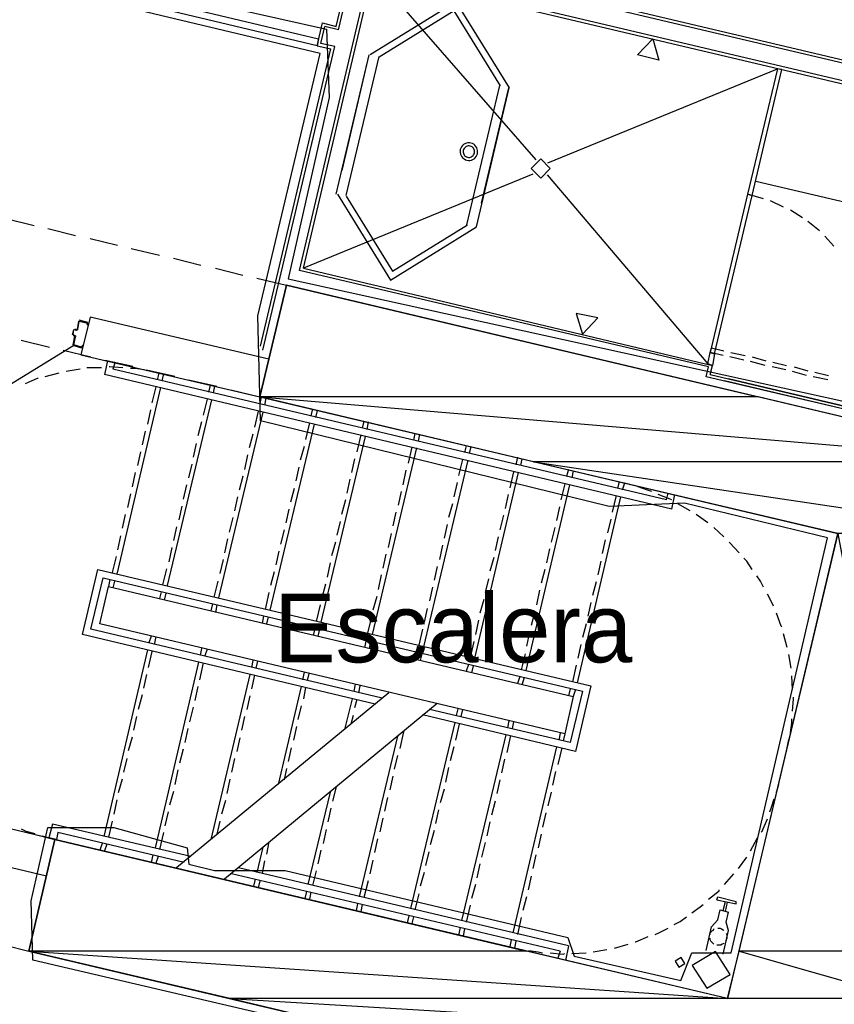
# Model space of a CAD drawing. Header units: feet. Extents: x -79 to 198, y -22 to 181.
# Tile 108 of 256: x 81 to 95, y 47 to 64. Entities that reach past the tile are written whole.
import ezdxf
from ezdxf.enums import TextEntityAlignment as Align

# ---------------------------------------------------------------- set-up
doc = ezdxf.new("R2010")
doc.units = ezdxf.units.FT
for name, color, linetype in [('A-AREA-COMUN', 252, 'CONTINUOUS'), ('A-AREA-UNIDAD', 30, 'CONTINUOUS'), ('A-LINEA', 7, 'CONTINUOUS'), ('A-LINEA-FINA', 9, 'CONTINUOUS'), ('A-MURO-CONCRETO', 8, 'CONTINUOUS'), ('A-NOMBRE-ESPACIO', 2, 'CONTINUOUS')]:
    doc.layers.add(name, color=color, linetype=linetype)

msp = doc.modelspace()

# ---------------------------------------------------------------- linework, layer by layer
at = {"layer": 'A-AREA-COMUN'}
msp.add_lwpolyline([(90.048, 45.76), (81.472, 47.7689), (81.44, 48.8), (81.728, 50.08), (82.88, 50.08), (84.16, 49.7244), (84.192, 49.44), (84.64, 49.3333), (85.872, 49.3333), (90.8, 48.16), (90.912, 47.84), (92.768, 47.4133), (92.96, 47.8933), (93.648, 47.8933), (95.328, 55.1289), (92.832, 55.7333), (91.52, 55.68), (85.44, 57.1733), (85.392, 59.0044), (86.48, 63.5733), (75.968, 66.08)], dxfattribs=at)
at = {"layer": 'A-AREA-UNIDAD'}
msp.add_lwpolyline([(76.608, 66.24), (86.592, 64), (86.64, 62.8089), (85.92, 59.6444), (99.008, 56.7644), (98.96, 55.4133), (98.08, 51.5733), (97.792, 51.4844), (97.728, 51.1289), (99.648, 50.6133), (99.648, 49.5644), (98.368, 43.8756), (105.232, 42.2756), (105.712, 44.2489), (106.912, 44.2844), (118.752, 41.44)], dxfattribs=at)
at = {"layer": 'A-LINEA'}
for p, q in [((86.8, 63.9911), (87.64, 67.4978)), ((86.12, 59.7911), (87.36, 65.0444)), ((86.1867, 59.8311), (87.4, 64.9778)), ((104.3333, 61.0311), (87.36, 65.0444)), ((87.4, 64.9778), (90.24, 61.7244)), ((104.2667, 60.9911), (87.4, 64.9778)), ((110.2, 59.9511), (89.0533, 64.9511)), ((110.2667, 59.9911), (89.12, 64.9911)), ((86.4267, 63.7111), (86.52, 64.1111)), ((86.4933, 63.7511), (86.56, 64.0444)), ((86.8, 63.9911), (86.56, 64.0444)), ((85.48, 58.4044), (86.7333, 63.6978)), ((86.4267, 63.7111), (86.6667, 63.6578)), ((86.7333, 63.6978), (86.4933, 63.7511)), ((85.44, 58.4711), (86.6667, 63.6578)), ((86.76, 61.1244), (87.3333, 63.5511)), ((86.8667, 61.5378), (87.3333, 63.5511)), ((86.9333, 61.0978), (87.5067, 63.5244)), ((90.4533, 61.6711), (94.4533, 63.3111)), ((89.04, 60.5911), (89.6133, 63.0178)), ((88.9819, 61.9875), (88.9619, 61.9698)), ((89.0046, 62.0015), (88.9819, 61.9875)), ((89.0295, 62.0114), (89.0046, 62.0015)), ((89.0557, 62.0168), (89.0295, 62.0114)), ((89.0824, 62.0175), (89.0557, 62.0168)), ((89.1088, 62.0136), (89.0824, 62.0175)), ((89.1342, 62.0052), (89.1088, 62.0136)), ((89.1577, 61.9925), (89.1342, 62.0052)), ((89.1786, 61.9759), (89.1577, 61.9925)), ((89.1964, 61.9559), (89.1786, 61.9759)), ((88.9242, 61.8999), (88.9203, 61.8735)), ((88.9203, 61.8735), (88.921, 61.8468)), ((88.921, 61.8468), (88.9264, 61.8206)), ((88.9326, 61.9253), (88.9242, 61.8999)), ((88.9264, 61.8206), (88.9363, 61.7957)), ((88.9453, 61.9488), (88.9326, 61.9253)), ((88.9619, 61.9698), (88.9453, 61.9488)), ((88.976, 61.8876), (88.9735, 61.8703)), ((88.9735, 61.8703), (88.974, 61.8529)), ((88.974, 61.8529), (88.9775, 61.8358)), ((88.9815, 61.9041), (88.976, 61.8876)), ((88.9775, 61.8358), (88.9839, 61.8196)), ((88.9898, 61.9195), (88.9815, 61.9041)), ((88.9839, 61.8196), (88.9931, 61.8048)), ((89.0007, 61.9331), (88.9898, 61.9195)), ((88.9931, 61.8048), (89.0047, 61.7918)), ((89.0137, 61.9447), (89.0007, 61.9331)), ((89.0285, 61.9538), (89.0137, 61.9447)), ((89.0447, 61.9603), (89.0285, 61.9538)), ((89.0618, 61.9638), (89.0447, 61.9603)), ((89.0792, 61.9643), (89.0618, 61.9638)), ((89.0965, 61.9617), (89.0792, 61.9643)), ((89.113, 61.9562), (89.0965, 61.9617)), ((89.1284, 61.9479), (89.113, 61.9562)), ((89.142, 61.9371), (89.1284, 61.9479)), ((89.1536, 61.9241), (89.142, 61.9371)), ((89.146, 61.7958), (89.1568, 61.8094)), ((89.1627, 61.9093), (89.1536, 61.9241)), ((89.1568, 61.8094), (89.1651, 61.8248)), ((89.1692, 61.893), (89.1627, 61.9093)), ((89.1651, 61.8248), (89.1706, 61.8413)), ((89.1727, 61.876), (89.1692, 61.893)), ((89.1706, 61.8413), (89.1732, 61.8585)), ((89.1732, 61.8585), (89.1727, 61.876)), ((89.2104, 61.9331), (89.1964, 61.9559)), ((89.2014, 61.7801), (89.2141, 61.8036)), ((89.2203, 61.9083), (89.2104, 61.9331)), ((89.2141, 61.8036), (89.2225, 61.829)), ((89.2256, 61.8821), (89.2203, 61.9083)), ((89.2225, 61.829), (89.2264, 61.8554)), ((89.2264, 61.8554), (89.2256, 61.8821)), ((88.9363, 61.7957), (88.9503, 61.773)), ((88.9503, 61.773), (88.968, 61.753)), ((88.968, 61.753), (88.989, 61.7364)), ((88.989, 61.7364), (89.0125, 61.7237)), ((89.0047, 61.7918), (89.0183, 61.7809)), ((89.0125, 61.7237), (89.0378, 61.7153)), ((89.0183, 61.7809), (89.0336, 61.7727)), ((89.0336, 61.7727), (89.0502, 61.7672)), ((89.0378, 61.7153), (89.0643, 61.7114)), ((89.0502, 61.7672), (89.0674, 61.7646)), ((89.0643, 61.7114), (89.091, 61.7121)), ((89.0674, 61.7646), (89.0849, 61.7651)), ((89.0849, 61.7651), (89.1019, 61.7686)), ((89.091, 61.7121), (89.1172, 61.7175)), ((89.1019, 61.7686), (89.1181, 61.775)), ((89.1172, 61.7175), (89.142, 61.7274)), ((89.1181, 61.775), (89.133, 61.7842)), ((89.133, 61.7842), (89.146, 61.7958)), ((89.142, 61.7274), (89.1648, 61.7414)), ((89.1648, 61.7414), (89.1848, 61.7591)), ((89.1848, 61.7591), (89.2014, 61.7801)), ((90.1867, 61.4711), (86.1867, 59.8311)), ((90.44, 61.4578), (93.24, 58.1644)), ((94.08, 61.3511), (103.8133, 59.0444)), ((94.2133, 61.0444), (93.9333, 61.1244)), ((93.9867, 61.1511), (93.9867, 61.1511)), ((93.9867, 61.1511), (93.9867, 61.1511)), ((94.56, 60.8978), (94.3333, 61.0044)), ((94.8933, 60.7111), (94.68, 60.8444)), ((81, 60.6978), (81.4933, 60.5778)), ((95.1867, 60.4844), (94.9867, 60.6444)), ((81.7333, 60.5244), (82.2133, 60.4044)), ((82.4667, 60.3511), (82.9467, 60.2311)), ((95.44, 60.2178), (95.28, 60.3911)), ((83.1867, 60.1778), (83.68, 60.0578)), ((83.92, 60.0044), (84.4, 59.8844)), ((84.6533, 59.8311), (85.1333, 59.7111)), ((93.2533, 58.1111), (86.12, 59.7911)), ((86.1867, 59.8311), (93.32, 58.1378)), ((85.3733, 59.6578), (85.8933, 59.5378)), ((82.2667, 58.9111), (82.24, 58.7644)), ((82.4267, 58.8844), (82.28, 58.9244)), ((82.28, 58.9111), (82.28, 58.9111)), ((82.2267, 58.7644), (82.2, 58.7644)), ((82.2267, 58.7778), (82.2267, 58.7778)), ((82.2287, 58.7516), (82.2528, 58.7665)), ((82.4267, 58.8711), (82.4267, 58.8711)), ((81.2667, 58.5778), (81.76, 58.4578)), ((82.1733, 58.6711), (82.1733, 58.6711)), ((82.1733, 58.6578), (82.2, 58.6578)), ((82.2261, 58.6332), (82.2113, 58.6572)), ((78.5709, 56.2715), (82.1859, 58.4922)), ((82, 58.4044), (82.48, 58.2844)), ((82.1867, 58.4978), (82.1867, 58.4978)), ((82.1867, 58.4844), (82.32, 58.4444)), ((82.32, 58.4578), (82.32, 58.4578)), ((93.3333, 58.3911), (93.3333, 58.3911)), ((82.7733, 58.2178), (82.72, 57.9778)), ((82.7333, 58.2311), (83.2133, 58.1244)), ((93.32, 58.3111), (93.32, 58.3111)), ((93.32, 58.3111), (93.32, 58.3111)), ((93.8667, 58.2311), (93.6267, 58.2844)), ((93.64, 58.3644), (93.8933, 58.3111)), ((94.24, 58.1378), (93.9867, 58.2044)), ((94.0133, 58.2844), (94.2533, 58.2178)), ((82.2933, 58.0711), (82.0533, 58.0311)), ((82.6667, 58.0978), (82.4133, 58.0978)), ((82.9067, 58.1911), (82.8667, 58.0711)), ((92.52, 55.7911), (82.8667, 58.0711)), ((83.4533, 58.0578), (83.9467, 57.9511)), ((83.6667, 58.0044), (83.5333, 58.0311)), ((93.2133, 57.9378), (93.2533, 58.1111)), ((93.28, 57.9778), (93.32, 58.1378)), ((94.6, 58.0578), (94.36, 58.1111)), ((94.3733, 58.1911), (94.6133, 58.1378)), ((94.96, 57.9644), (94.72, 58.0311)), ((94.7467, 58.1111), (94.9867, 58.0444)), ((81.92, 58.0044), (81.68, 57.9378)), ((92.6133, 55.6311), (82.72, 57.9778)), ((83.6667, 58.0044), (83.64, 57.8844)), ((83.7467, 57.9911), (83.72, 57.8711)), ((84.1867, 57.8844), (84.68, 57.7778)), ((99.0533, 56.5644), (93.2133, 57.9378)), ((93.28, 57.9778), (99.12, 56.6044)), ((98.76, 56.6311), (93.5333, 57.8711)), ((93.6, 57.9111), (98.72, 56.6978)), ((95.3333, 57.8844), (95.08, 57.9378)), ((95.1067, 58.0178), (95.3467, 57.9644)), ((83.6933, 57.7511), (82.9333, 54.4978)), ((83.6133, 57.7644), (83.5467, 57.4844)), ((84.56, 57.7911), (84.5333, 57.6711)), ((84.64, 57.7778), (84.6133, 57.6578)), ((84.92, 57.7111), (85.4267, 57.5911)), ((84.5867, 57.5378), (83.8133, 54.2978)), ((84.5067, 57.5511), (84.44, 57.2711)), ((85.4533, 57.5911), (85.4267, 57.4711)), ((85.5333, 57.5644), (85.5067, 57.4444)), ((83.52, 57.3644), (83.4667, 57.1111)), ((86.3467, 57.3778), (86.32, 57.2578)), ((86.4267, 57.3511), (86.4, 57.2311)), ((85.48, 57.3244), (84.7067, 54.0844)), ((85.4, 57.3378), (85.3333, 57.0578)), ((84.4133, 57.1511), (84.3467, 56.9111)), ((86.3733, 57.1111), (85.6, 53.8711)), ((86.2933, 57.1378), (86.2267, 56.8444)), ((87.24, 57.1644), (87.2133, 57.0444)), ((87.32, 57.1511), (87.2933, 57.0178)), ((83.4267, 56.9911), (83.3733, 56.7511)), ((85.3067, 56.9378), (85.24, 56.6978)), ((87.2667, 56.8978), (86.4933, 53.6578)), ((87.1867, 56.9244), (87.12, 56.6311)), ((88.1333, 56.9511), (88.1067, 56.8311)), ((88.2133, 56.9378), (88.1867, 56.8178)), ((84.32, 56.7778), (84.2667, 56.5378)), ((86.2, 56.7244), (86.1333, 56.4844)), ((88.16, 56.6978), (87.3867, 53.4444)), ((88.08, 56.7111), (88.0133, 56.4311)), ((89.0267, 56.7378), (89, 56.6178)), ((89.1067, 56.7244), (89.08, 56.6044)), ((83.3467, 56.6311), (83.2933, 56.3911)), ((85.2133, 56.5778), (85.16, 56.3244)), ((87.08, 56.5111), (87.0267, 56.2711)), ((89.0533, 56.4844), (88.28, 53.2311)), ((88.96, 56.4978), (88.8933, 56.2178)), ((89.92, 56.5378), (89.8933, 56.4044)), ((90, 56.5111), (89.9733, 56.3911)), ((84.24, 56.4178), (84.1867, 56.1778)), ((86.1067, 56.3644), (86.0533, 56.1244)), ((87.9733, 56.3111), (87.92, 56.0578)), ((90.8133, 56.3244), (90.7733, 56.2044)), ((83.2533, 56.2711), (83.2, 56.0178)), ((85.1333, 56.2044), (85.0667, 55.9644)), ((87, 56.1511), (86.9467, 55.9111)), ((89.9333, 56.2711), (89.1733, 53.0311)), ((89.8533, 56.2844), (89.7867, 56.0044)), ((90.8933, 56.2978), (90.8667, 56.1778)), ((84.1467, 56.0578), (84.0933, 55.8044)), ((86.0267, 55.9911), (85.96, 55.7511)), ((88.8667, 56.0978), (88.8133, 55.8444)), ((90.8267, 56.0578), (90.0667, 52.8178)), ((90.7467, 56.0711), (90.68, 55.7911)), ((91.6933, 56.1111), (91.6667, 55.9911)), ((91.7867, 56.0844), (91.7467, 55.9644)), ((91.9067, 56.0578), (91.7867, 56.0844)), ((83.1733, 55.8978), (83.12, 55.6578)), ((85.04, 55.8444), (84.9867, 55.6044)), ((87.8933, 55.9378), (87.84, 55.6978)), ((89.76, 55.8844), (89.7067, 55.6444)), ((91.72, 55.8444), (90.96, 52.6044)), ((91.64, 55.8711), (91.5733, 55.5778)), ((92.52, 55.7911), (92.5467, 55.9111)), ((92.6133, 55.6311), (92.6667, 55.8844)), ((84.0667, 55.6844), (84.0133, 55.4444)), ((85.9333, 55.6311), (85.88, 55.3911)), ((86.92, 55.7911), (86.8533, 55.5378)), ((88.7867, 55.7244), (88.72, 55.4844)), ((90.6533, 55.6711), (90.6, 55.4311)), ((92.9333, 55.6044), (92.72, 55.7244)), ((83.08, 55.5378), (83.0267, 55.2978)), ((84.96, 55.4844), (84.8933, 55.2311)), ((87.8, 55.5778), (87.7467, 55.3378)), ((89.68, 55.5244), (89.6133, 55.2711)), ((91.5467, 55.4578), (91.4933, 55.2178)), ((93.24, 55.3911), (93.04, 55.5378)), ((83.9733, 55.3244), (83.92, 55.0844)), ((86.8267, 55.4178), (86.7733, 55.1778)), ((88.6933, 55.3644), (88.64, 55.1244)), ((90.5733, 55.3111), (90.5067, 55.0578)), ((93.52, 55.1511), (93.3467, 55.3111)), ((83, 55.1644), (82.9467, 54.9244)), ((84.8667, 55.1111), (84.8133, 54.8711)), ((85.8533, 55.2711), (85.7867, 55.0178)), ((87.72, 55.2044), (87.6667, 54.9644)), ((89.5867, 55.1511), (89.5333, 54.9111)), ((83.8933, 54.9644), (83.84, 54.7111)), ((86.7467, 55.0578), (86.68, 54.8178)), ((88.6133, 55.0044), (88.56, 54.7511)), ((90.48, 54.9378), (90.4267, 54.6978)), ((91.4533, 55.0978), (91.4, 54.8578)), ((82.92, 54.8044), (82.8533, 54.5244)), ((85.76, 54.8978), (85.7067, 54.6578)), ((87.6267, 54.8444), (87.5733, 54.6044)), ((89.5067, 54.7911), (89.44, 54.5511)), ((84.7867, 54.7511), (84.7333, 54.5111)), ((86.6533, 54.6978), (86.6, 54.4444)), ((88.52, 54.6311), (88.4667, 54.3911)), ((91.3733, 54.7244), (91.32, 54.4844)), ((83.8, 54.5911), (83.7333, 54.3111)), ((85.68, 54.5378), (85.6133, 54.2978)), ((87.5467, 54.4844), (87.4933, 54.2311)), ((90.4, 54.5778), (90.3333, 54.3378)), ((82.8133, 54.4044), (82.7867, 54.2844)), ((82.8933, 54.3778), (82.8667, 54.2578)), ((84.6933, 54.3778), (84.6267, 54.0978)), ((86.5733, 54.3244), (86.5067, 54.0844)), ((88.44, 54.2711), (88.3867, 54.0311)), ((89.4133, 54.4178), (89.36, 54.1778)), ((91.2933, 54.3644), (91.2267, 54.1244)), ((83.7067, 54.1911), (83.68, 54.0711)), ((83.7867, 54.1644), (83.76, 54.0444)), ((85.5867, 54.1778), (85.52, 53.8844)), ((87.4667, 54.1111), (87.4, 53.8711)), ((90.3067, 54.2178), (90.2533, 53.9644)), ((84.6, 53.9778), (84.5733, 53.8578)), ((84.68, 53.9644), (84.6533, 53.8311)), ((86.48, 53.9644), (86.4133, 53.6711)), ((89.3333, 54.0578), (89.2667, 53.8178)), ((91.2, 54.0044), (91.1467, 53.7644)), ((85.4933, 53.7644), (85.4667, 53.6444)), ((85.5733, 53.7511), (85.5467, 53.6311)), ((87.3733, 53.7511), (87.3067, 53.4711)), ((88.3467, 53.8978), (88.2933, 53.6578)), ((90.2267, 53.8444), (90.16, 53.6044)), ((89.24, 53.6978), (89.1867, 53.4444)), ((91.12, 53.6311), (91.0533, 53.3911)), ((83.5333, 53.4178), (83.4933, 53.2978)), ((83.6133, 53.4044), (83.5867, 53.2711)), ((86.3867, 53.5511), (86.36, 53.4311)), ((86.4667, 53.5378), (86.44, 53.4178)), ((88.2667, 53.5378), (88.2, 53.2578)), ((90.1333, 53.4844), (90.08, 53.2444)), ((94.6267, 53.2178), (94.56, 53.4578)), ((87.28, 53.3511), (87.2533, 53.2178)), ((87.36, 53.3244), (87.3333, 53.2044)), ((89.16, 53.3244), (89.0933, 53.0444)), ((91.0267, 53.2711), (90.9733, 53.0311)), ((83.4667, 53.1778), (82.7067, 49.9244)), ((83.5467, 53.1511), (83.48, 52.8711)), ((84.4133, 53.2044), (84.3867, 53.0844)), ((84.5067, 53.1911), (84.4667, 53.0711)), ((88.1733, 53.1378), (88.1467, 53.0178)), ((88.2533, 53.1111), (88.2267, 52.9911)), ((90.0533, 53.1111), (89.9867, 52.8311)), ((94.6933, 52.8578), (94.6533, 53.0978)), ((84.36, 52.9644), (83.6, 49.7244)), ((84.44, 52.9511), (84.3733, 52.6578)), ((85.3067, 52.9911), (85.28, 52.8711)), ((85.3867, 52.9778), (85.36, 52.8578)), ((89.0667, 52.9244), (89.0267, 52.8044)), ((89.1467, 52.8978), (89.12, 52.7778)), ((90.9467, 52.9111), (90.88, 52.6178)), ((83.4533, 52.7511), (83.4, 52.5111)), ((85.2533, 52.7511), (84.5733, 49.8711)), ((85.3333, 52.7378), (85.28, 52.4978)), ((86.2, 52.7911), (86.1733, 52.6578)), ((86.28, 52.7644), (86.2533, 52.6444)), ((89.96, 52.7111), (89.92, 52.5911)), ((94.72, 52.4844), (94.7067, 52.7244)), ((84.3467, 52.5378), (84.2933, 52.2978)), ((86.1467, 52.5378), (85.7467, 50.8311)), ((87.0933, 52.5778), (87.0667, 52.4578)), ((87.1733, 52.5511), (87.1467, 52.4311)), ((90.04, 52.6978), (90, 52.5644)), ((83.3733, 52.3911), (83.3067, 52.1378)), ((87.68, 52.4311), (83.9733, 49.3778)), ((85.2533, 52.3778), (85.2, 52.1378)), ((86.2267, 52.5244), (86.1867, 52.3244)), ((90.84, 52.4978), (90.8133, 52.3778)), ((90.9333, 52.4844), (90.8933, 52.3644)), ((88.52, 52.2444), (84.8133, 49.1778)), ((86.1467, 52.2044), (86.0933, 51.9644)), ((87.04, 52.3244), (86.9067, 51.7911)), ((87.12, 52.3111), (87.08, 52.1644)), ((83.28, 52.0178), (83.2267, 51.7778)), ((84.2667, 52.1778), (84.2, 51.9244)), ((85.16, 52.0178), (85.1067, 51.7778)), ((87.0533, 52.0311), (87.0133, 51.8844)), ((88.88, 52.1511), (88.8533, 52.0311)), ((88.96, 52.1378), (88.9333, 52.0178)), ((88.8267, 51.9111), (88.0533, 48.6711)), ((88.9067, 51.8844), (88.84, 51.6044)), ((89.7733, 51.9378), (89.7467, 51.8178)), ((89.8533, 51.9244), (89.8267, 51.8044)), ((84.1733, 51.8044), (84.12, 51.5644)), ((86.0667, 51.8444), (86.0133, 51.6044)), ((87.9333, 51.7511), (87.8667, 51.4578)), ((89.72, 51.6978), (88.9467, 48.4578)), ((89.8, 51.6844), (89.7333, 51.3911)), ((90.6667, 51.7244), (90.64, 51.6044)), ((90.7467, 51.7111), (90.72, 51.5911)), ((83.2, 51.6578), (83.1333, 51.4178)), ((85.08, 51.6444), (85.0267, 51.4044)), ((87.8267, 51.6711), (87.16, 48.8711)), ((94.6267, 51.4711), (94.6533, 51.6178)), ((84.0933, 51.4444), (84.0267, 51.2044)), ((85.9733, 51.4711), (85.92, 51.2311)), ((87.8267, 51.3378), (87.7733, 51.0978)), ((88.8133, 51.4844), (88.7467, 51.2444)), ((90.6, 51.4844), (89.84, 48.2444)), ((90.6933, 51.4711), (90.6267, 51.1778)), ((83.1067, 51.2844), (83.0533, 51.0444)), ((84.9867, 51.2844), (84.9333, 51.0444)), ((89.6933, 51.2711), (89.64, 51.0311)), ((84, 51.0844), (83.9467, 50.8311)), ((85.8933, 51.1111), (85.8533, 50.9111)), ((88.72, 51.1244), (88.6667, 50.8711)), ((90.5867, 51.0578), (90.5333, 50.8178)), ((83.0267, 50.9244), (82.96, 50.6844)), ((84.9067, 50.9244), (84.8533, 50.6711)), ((87.7467, 50.9778), (87.6933, 50.7378)), ((89.6133, 50.9111), (89.56, 50.6711)), ((94.44, 50.6978), (94.48, 50.8311)), ((83.92, 50.7111), (83.8533, 50.4711)), ((86.6533, 50.6978), (86.2667, 49.0844)), ((86.76, 50.7911), (86.6933, 50.5378)), ((88.64, 50.7511), (88.5733, 50.5111)), ((90.5067, 50.6978), (90.4533, 50.4578)), ((82.9333, 50.5644), (82.88, 50.3111)), ((84.8267, 50.5511), (84.76, 50.3111)), ((87.6533, 50.6044), (87.6, 50.3644)), ((89.5333, 50.5378), (89.4667, 50.2978)), ((83.8267, 50.3511), (83.7733, 50.1111)), ((86.6667, 50.4178), (86.6133, 50.1778)), ((88.5467, 50.3911), (88.4933, 50.1511)), ((90.4133, 50.3378), (90.36, 50.0844)), ((81.8533, 49.8711), (80.4, 50.2178)), ((81.8133, 50.1378), (81.7467, 49.8978)), ((84.2267, 49.5778), (81.8133, 50.1378)), ((82.8533, 50.1911), (82.7867, 49.9111)), ((84.7333, 50.1911), (84.68, 49.9644)), ((87.5733, 50.2444), (87.52, 50.0044)), ((89.44, 50.1778), (89.3867, 49.9378)), ((81.44, 49.9778), (81.8533, 49.8711)), ((81.9067, 49.9911), (81.88, 49.8711)), ((84.1067, 49.4711), (81.9067, 49.9911)), ((83.7467, 49.9911), (83.68, 49.6978)), ((86.5867, 50.0444), (86.5333, 49.8044)), ((88.4667, 50.0311), (88.4, 49.7778)), ((90.3333, 49.9644), (90.28, 49.7244)), ((81.6267, 49.9378), (81.76, 49.8978)), ((81.88, 49.8711), (81.7467, 49.8978)), ((82.68, 49.8044), (82.64, 49.6844)), ((82.76, 49.7911), (82.72, 49.6711)), ((85.5867, 49.8311), (85.5467, 49.6178)), ((87.48, 49.8844), (87.4267, 49.6444)), ((89.36, 49.8178), (89.2933, 49.5644)), ((93.9867, 49.6711), (94.1067, 49.8978)), ((85.48, 49.7378), (85.3733, 49.2978)), ((86.4933, 49.6844), (86.44, 49.4444)), ((88.3733, 49.6578), (88.32, 49.4178)), ((81.7067, 49.2311), (80.24, 49.5778)), ((83.56, 49.6044), (83.5333, 49.4711)), ((83.6533, 49.5778), (83.6133, 49.4578)), ((85.5067, 49.4978), (85.4667, 49.2844)), ((87.4, 49.5111), (87.3467, 49.2711)), ((89.2667, 49.4444), (89.2133, 49.2044)), ((90.24, 49.6044), (90.1867, 49.3644)), ((93.7733, 49.3644), (93.92, 49.5644)), ((90.6667, 47.9244), (84.9333, 49.2711)), ((90.8133, 48.0178), (85.0533, 49.3778)), ((86.4133, 49.3244), (86.3467, 49.0711)), ((88.2933, 49.2978), (88.2267, 49.0578)), ((93.5333, 49.0844), (93.6933, 49.2711)), ((85.3467, 49.1778), (85.32, 49.0578)), ((85.4267, 49.1511), (85.4, 49.0311)), ((87.32, 49.1511), (87.24, 48.8578)), ((90.16, 49.2311), (90.1067, 48.9911)), ((86.24, 48.9644), (86.2133, 48.8444)), ((86.32, 48.9511), (86.2933, 48.8311)), ((89.1867, 49.0844), (89.12, 48.8444)), ((88.2, 48.9244), (88.1333, 48.6444)), ((90.08, 48.8711), (90.0133, 48.6311)), ((93.5067, 48.6311), (93.5467, 48.7911)), ((93.5467, 48.6178), (93.5867, 48.7778)), ((87.1333, 48.7511), (87.1067, 48.6311)), ((87.2133, 48.7378), (87.1867, 48.6178)), ((89.0933, 48.7244), (89.0267, 48.4311)), ((93.4533, 48.6444), (93.6, 48.6044)), ((93.56, 48.4311), (93.6, 48.6044)), ((88.0267, 48.5378), (88, 48.4178)), ((88.1067, 48.5244), (88.08, 48.4044)), ((89.9867, 48.5111), (89.92, 48.2178)), ((88.92, 48.3378), (88.8933, 48.2044)), ((89, 48.3111), (88.9733, 48.1911)), ((93.2133, 47.9378), (93.3067, 48.3511)), ((89.8133, 48.1244), (89.7867, 48.0044)), ((89.8933, 48.0978), (89.8667, 47.9778)), ((80.9867, 48.0311), (81.4, 47.9244)), ((89.8667, 47.9778), (90, 47.9511)), ((90.6667, 47.9244), (90.6267, 47.8044)), ((90.8133, 48.0178), (90.76, 47.7644)), ((90.8667, 47.8844), (91.12, 47.8978)), ((91.24, 47.9111), (91.48, 47.9511)), ((91.6133, 47.9778), (91.8533, 48.0444))]:
    msp.add_line(p, q, dxfattribs=at)
for points in [[(86.52, 64.1111), (86.76, 64.0444), (87.5733, 67.4578)], [(86.4267, 63.7111), (83.6667, 64.3644), (83.7067, 64.4844), (86.4533, 63.8311), (86.4267, 63.7111)], [(89.7798, 62.9774), (88.8537, 64.4776), (87.3535, 63.5515)], [(89.6241, 63.0143), (88.8168, 64.3219), (87.5092, 63.5146)], [(94.4533, 63.3111), (93.9333, 61.1244), (94.0133, 61.0978), (94.5333, 63.2978), (94.4533, 63.3111)], [(94.48, 63.2578), (94.48, 63.2578), (94.48, 63.2578)], [(89.2933, 60.9644), (89.7733, 62.9778), (89.2, 60.5511)], [(90.4933, 61.5711), (90.3267, 61.7378), (90.16, 61.5711), (90.3267, 61.4044), (90.4933, 61.5711)], [(86.7802, 61.1248), (87.7063, 59.6246), (89.2065, 60.5508)], [(93.36, 58.3378), (94.0133, 61.0978), (93.9333, 61.1244), (93.28, 58.3644), (93.36, 58.3378)], [(86.9359, 61.088), (87.7432, 59.7803), (89.0508, 60.5876)], [(93.9733, 61.0711), (93.9733, 61.0711), (93.9733, 61.0711)], [(81.4, 47.9244), (90.2133, 45.8444), (89.9867, 44.8711), (97.7733, 43.0311), (98.4533, 45.9511), (96.5067, 46.4044), (98.8933, 56.4578), (85.8933, 59.5378), (85.4267, 57.5911), (95.5067, 55.2044), (93.5867, 47.0978), (81.8533, 49.8711), (81.4, 47.9244)], [(82.2533, 58.7644), (82.28, 58.9111), (82.4267, 58.8711), (82.4133, 58.8578), (82.4267, 58.8444), (82.4267, 58.8711)], [(85.5867, 58.2444), (82.4667, 58.9778), (82.3067, 58.3244), (85.4267, 57.5911)], [(82.16, 58.6711), (82.1867, 58.7644), (82.1867, 58.7644)], [(82.2, 58.6578), (82.1733, 58.6711), (82.1867, 58.7644), (82.2267, 58.7511)], [(82.1733, 58.4978), (82.2, 58.6444), (82.2, 58.6444)], [(82.3333, 58.4578), (82.3467, 58.4844), (82.3333, 58.4844), (82.32, 58.4578), (82.1867, 58.4978), (82.2133, 58.6311)], [(93.5067, 58.3111), (93.28, 58.3644), (93.3067, 58.4444), (93.52, 58.3911)], [(93.24, 58.1644), (93.28, 58.3644), (93.36, 58.3378), (93.32, 58.1378), (93.24, 58.1644)], [(83.04, 58.0978), (82.8133, 58.1111), (82.8, 58.1111)], [(83.4133, 58.0578), (83.2533, 58.0844), (83.1733, 58.0844)], [(81.56, 57.9111), (81.5467, 57.9111), (81.3333, 57.8178)], [(92.2667, 55.9378), (92.1867, 55.9644), (92.0267, 56.0178)], [(92.6133, 55.7911), (92.5867, 55.8044), (92.3733, 55.8844)], [(93.7867, 54.8711), (93.6267, 55.0444), (93.6133, 55.0578)], [(94.0133, 54.5778), (93.92, 54.7244), (93.8667, 54.7778)], [(87.44, 52.2311), (82.3333, 53.4444), (82.6, 54.5778), (91.2, 52.5511), (90.9333, 51.4044), (88.2667, 52.0444)], [(87.56, 52.3378), (82.48, 53.5378), (82.6933, 54.4311), (91.0533, 52.4578), (90.84, 51.5644), (88.3867, 52.1378)], [(94.2133, 54.2711), (94.16, 54.3778), (94.0933, 54.4711)], [(90.8933, 52.3644), (90.7467, 51.7111), (82.64, 53.6311), (82.7867, 54.2844), (90.8933, 52.3644)], [(94.3867, 53.9378), (94.36, 53.9911), (94.28, 54.1511)], [(94.5333, 53.5778), (94.52, 53.5911), (94.44, 53.8178)], [(94.72, 52.1111), (94.7333, 52.3244), (94.7333, 52.3511)], [(94.68, 51.7378), (94.7067, 51.8978), (94.7067, 51.9778)], [(94.32, 50.3511), (94.3467, 50.4178), (94.4, 50.5778)], [(94.1733, 50.0044), (94.1867, 50.0178), (94.28, 50.2311)], [(81.2667, 50.0578), (81.3467, 50.0178), (81.5067, 49.9778)], [(93.2533, 48.8311), (93.44, 48.9778), (93.44, 48.9911)], [(93.4, 48.8178), (93.4133, 48.8711), (93.7333, 48.7911)], [(93.4, 48.8178), (93.7333, 48.7511), (93.7333, 48.7911)], [(92.96, 48.5911), (93.1067, 48.6978), (93.16, 48.7378)], [(93.3067, 48.3511), (93.4133, 48.4711), (93.4533, 48.6444)], [(92.6533, 48.3911), (92.76, 48.4444), (92.8667, 48.5244)], [(93.5067, 47.8711), (93.6, 48.2844), (93.56, 48.4311)], [(92.32, 48.2178), (92.3867, 48.2444), (92.5467, 48.3244)], [(93.28, 48.2178), (93.28, 48.2444), (93.2933, 48.2578), (93.32, 48.2844), (93.3467, 48.2978), (93.3467, 48.3111)], [(93.4133, 48.3244), (93.4267, 48.3244), (93.4533, 48.3244), (93.48, 48.3111), (93.5067, 48.2978), (93.52, 48.2844)], [(91.9733, 48.0844), (91.9867, 48.0844), (92.2, 48.1778)], [(93.3467, 48.0444), (93.3333, 48.0578), (93.3067, 48.0844), (93.2933, 48.0978), (93.28, 48.1244), (93.28, 48.1511)], [(93.56, 48.2311), (93.5733, 48.2178), (93.5733, 48.1911), (93.5733, 48.1511), (93.56, 48.1244), (93.56, 48.1111)], [(90.12, 47.9378), (90.28, 47.9111), (90.36, 47.8978)], [(90.4933, 47.8978), (90.72, 47.8711), (90.7467, 47.8844)], [(92.9691, 47.6761), (93.2248, 47.2799), (93.6309, 47.5195), (93.3752, 47.9157), (92.9691, 47.6761)], [(93.52, 48.0578), (93.4933, 48.0444), (93.4667, 48.0311), (93.44, 48.0311), (93.4133, 48.0311), (93.4, 48.0311)], [(92.669, 47.7511), (92.7334, 47.6468), (92.8377, 47.7112), (92.7733, 47.8154), (92.669, 47.7511)]]:
    msp.add_lwpolyline(points, dxfattribs=at)
at = {"layer": 'A-LINEA-FINA'}
for points in [[(92.3867, 63.4578), (92.0133, 63.5511), (92.28, 63.8311), (92.3867, 63.4578), (92.3867, 63.4578)], [(91.32, 58.9644), (90.9467, 59.0444), (91.0533, 58.6844), (91.32, 58.9644), (91.32, 58.9644)]]:
    msp.add_lwpolyline(points, dxfattribs=at)
at = {"layer": 'A-MURO-CONCRETO'}
for points in [[(85.8933, 59.5378), (94.12, 57.5911), (85.4267, 57.5911), (85.8933, 59.5378), (85.8933, 59.5378)], [(94.12, 57.5911), (85.4267, 57.5911), (98.8933, 56.4578), (94.12, 57.5911)], [(85.4267, 57.5911), (98.8933, 56.4578), (90.2, 56.4578), (85.4267, 57.5911), (85.4267, 57.5911)], [(98.8933, 56.4578), (90.2, 56.4578), (98.6, 55.2044), (98.8933, 56.4578)], [(90.2, 56.4578), (98.6, 55.2044), (95.5067, 55.2044), (90.2, 56.4578), (90.2, 56.4578)], [(95.5067, 55.2044), (96.8667, 47.9244), (93.7867, 47.9244), (95.5067, 55.2044), (95.5067, 55.2044)], [(81.8533, 49.8711), (90.08, 47.9244), (81.4, 47.9244), (81.8533, 49.8711), (81.8533, 49.8711)], [(90.08, 47.9244), (81.4, 47.9244), (93.5867, 47.0978), (90.08, 47.9244)], [(81.4, 47.9244), (93.5867, 47.0978), (84.9067, 47.0978), (81.4, 47.9244), (81.4, 47.9244)], [(93.7867, 47.9244), (96.68, 47.0978), (93.5867, 47.0978), (93.7867, 47.9244), (93.7867, 47.9244)], [(96.8667, 47.9244), (93.7867, 47.9244), (96.68, 47.0978), (96.8667, 47.9244)], [(96.68, 47.0978), (84.9067, 47.0978), (96.5067, 46.4044), (96.68, 47.0978)], [(84.9067, 47.0978), (96.5067, 46.4044), (87.8267, 46.4044), (84.9067, 47.0978), (84.9067, 47.0978)]]:
    msp.add_lwpolyline(points, dxfattribs=at)

# ---------------------------------------------------------------- texts
at = {"layer": 'A-NOMBRE-ESPACIO'}
msp.add_text('Escalera', height=1.2, dxfattribs=at).set_placement((88.8, 52.96), align=Align.CENTER)

doc.saveas('drawing.dxf')
